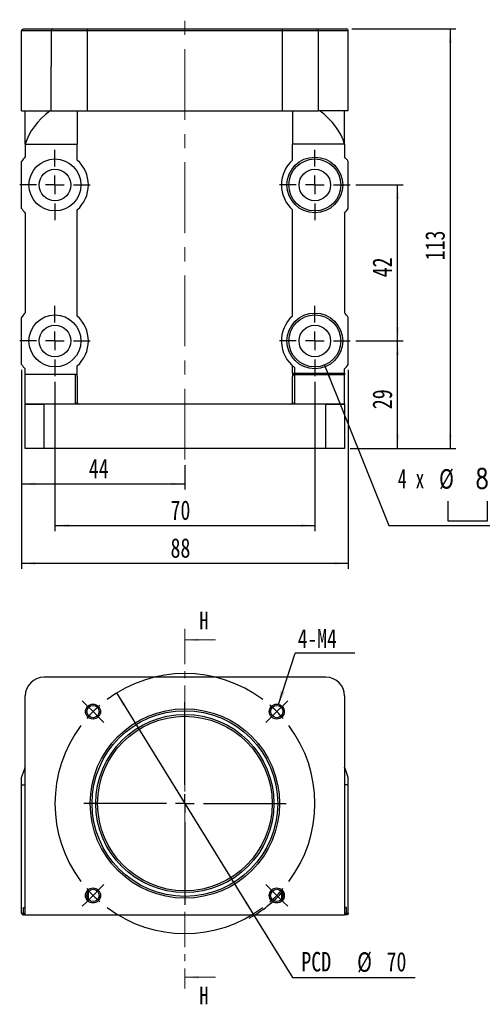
# Model space of a CAD drawing. Header units: millimetres. Extents: x 38 to 270, y 6 to 197.
# Tile 1 of 3: x 38 to 121, y 12 to 189. Entities that reach past the tile are written whole.
import ezdxf

# ---------------------------------------------------------------- set-up
doc = ezdxf.new("R2010")
doc.units = ezdxf.units.MM
doc.linetypes.add('CENTER', pattern=[10.16, 6.35, -1.27, 1.27, -1.27])
doc.linetypes.add('CENTERX2', pattern=[20.32, 12.7, -2.54, 2.54, -2.54])
doc.layers.add('FORMAT', color=7, linetype='Continuous')
doc.styles.add('SLDTEXTSTYLE0', font='TXT', dxfattribs={"width": 0.75})
doc.styles.add('SLDTEXTSTYLE1', font='TXT', dxfattribs={"width": 0.75, "bigfont": 'bigfont'})
doc.styles.add('SLDTEXTSTYLE4', font='TXT', dxfattribs={"width": 0.666667})
doc.dimstyles.new('SLDDIMSTYLE0', dxfattribs={"dimtxt": 3.5, "dimasz": 2.5, "dimexe": 0, "dimexo": 0.0625, "dimgap": 0.875, "dimtad": 0, "dimtih": 1, "dimtoh": 1, "dimlfac": 1.5, "dimrnd": 1e-09, "dimzin": 12, "dimdsep": 46, "dimtxsty": 'SLDTEXTSTYLE0', "dimsah": 1, "dimcen": 0, "dimadec": 0, "dimazin": 3, "dimtfac": 1, "dimtmove": 0, "dimatfit": 3, "dimfxl": 0, "dimfrac": 2, "dimtolj": 1, "dimtzin": 12, "dimarcsym": 0})
doc.dimstyles.new('SLDDIMSTYLE1', dxfattribs={"dimtxt": 0.18, "dimasz": 2.5, "dimexe": 0, "dimexo": 0.0625, "dimgap": 0, "dimtad": 0, "dimtih": 1, "dimtoh": 1, "dimdec": 0, "dimrnd": 1e-09, "dimzin": 0, "dimdsep": 46, "dimtxsty": 'Standard', "dimsah": 1, "dimcen": 0.09, "dimadec": 0, "dimazin": 0, "dimtfac": 2.5, "dimtdec": 0, "dimtofl": 0, "dimtmove": 0, "dimatfit": 3, "dimfxl": 0, "dimfrac": 2, "dimtolj": 1, "dimtzin": 0, "dimarcsym": 0})
doc.dimstyles.new('SLDDIMSTYLE2', dxfattribs={"dimtxt": 3.5, "dimasz": 2.5, "dimexe": 0, "dimexo": 0.0625, "dimgap": 0.875, "dimtad": 1, "dimlfac": 1.5, "dimrnd": 1e-09, "dimzin": 12, "dimdsep": 46, "dimtxsty": 'SLDTEXTSTYLE0', "dimsah": 1, "dimcen": 0.09, "dimadec": 0, "dimazin": 3, "dimtfac": 1, "dimtofl": 0, "dimtmove": 0, "dimatfit": 3, "dimfxl": 0, "dimfrac": 2, "dimtolj": 1, "dimtzin": 12, "dimarcsym": 0})
doc.dimstyles.new('SLDDIMSTYLE6', dxfattribs={"dimtxt": 3.5, "dimasz": 2.5, "dimexe": 0, "dimexo": 0.0625, "dimgap": 0.875, "dimtad": 0, "dimtih": 1, "dimtoh": 1, "dimdec": 1, "dimlfac": 1.5, "dimrnd": 1e-09, "dimzin": 12, "dimdsep": 46, "dimtxsty": 'SLDTEXTSTYLE0', "dimsah": 1, "dimcen": 0, "dimadec": 0, "dimazin": 3, "dimtfac": 1, "dimtofl": 0, "dimtmove": 0, "dimatfit": 3, "dimfxl": 0, "dimfrac": 2, "dimtolj": 1, "dimtzin": 12, "dimarcsym": 0})

# ---------------------------------------------------------------- blocks, each defined once
blk = doc.blocks.new('_D')
at = {"layer": 'FORMAT', "color": 7}
for p, q in [((55.64, 68), (80.19, 28.32)), ((80.19, 28.32), (87.23, 16.94)), ((87.23, 16.94), (109.29, 16.94))]:
    blk.add_line(p, q, dxfattribs=at)
blk.add_arc((67.91, 48.16), 23.63, 299.2939, 318.5016, dxfattribs=at)
for points in [[(55.64, 68), (56.74, 65.74), (57.16, 66.01)], [(80.19, 28.32), (79.09, 30.58), (78.66, 30.31)]]:
    blk.add_solid(points, dxfattribs=at)
at = {"layer": 'FORMAT', "color": 7, "char_height": 3.5, "attachment_point": 1, "style": 'SLDTEXTSTYLE0'}
for s, insert in [('PCD', (88.82, 21.51)), ('%%c', (98.84, 21.45)), ('70', (104.12, 21.51))]:
    blk.add_mtext(s, dxfattribs=dict(at, insert=insert))
blk = doc.blocks.new('SW_NOTE_0')
at = {"layer": 'FORMAT', "color": 0}
blk.add_line((10.7, 0), (0, 0), dxfattribs=at)
at = {"layer": 'FORMAT', "color": 0, "insert": (0.45, 4.32), "char_height": 3.44, "attachment_point": 1, "style": 'SLDTEXTSTYLE0'}
blk.add_mtext('4-M4', dxfattribs=at)
blk = doc.blocks.new('SW_CENTERMARKSYMBOL_0')
at = {"layer": 'FORMAT', "color": 0}
for p, q in [((-34.18, 1.18), (-34.95, 1.96)), ((1.18, 1.18), (1.96, 1.96)), ((-33, 0), (-34.18, 1.18)), ((-16.5, -13.17), (-16.5, 1.67)), ((0, 0), (-1.18, -1.18)), ((0, 0), (1.18, 1.18)), ((-33, 0), (-31.82, -1.18)), ((-31.82, -1.18), (-31.04, -1.96)), ((-1.18, -1.18), (-1.96, -1.96)), ((-16.5, -16.5), (-16.5, -14.83)), ((-19.83, -16.5), (-34.66, -16.5)), ((-16.5, -16.5), (-18.17, -16.5)), ((-16.5, -16.5), (-16.5, -18.17)), ((-16.5, -16.5), (-14.83, -16.5)), ((-13.17, -16.5), (1.67, -16.5)), ((-16.5, -19.83), (-16.5, -34.66)), ((-31.82, -31.82), (-31.04, -31.04)), ((-1.18, -31.82), (-1.96, -31.04)), ((-33, -33), (-34.18, -34.18)), ((-33, -33), (-31.82, -31.82)), ((0, -33), (-1.18, -31.82)), ((0, -33), (1.18, -34.18)), ((-34.18, -34.18), (-34.95, -34.95)), ((1.18, -34.18), (1.96, -34.95))]:
    blk.add_line(p, q, dxfattribs=at)
for start, end in [(53.1851, 126.8149), (130.9074, 135), (45, 49.0926), (40.9074, 45), (135, 139.0926), (143.1851, 216.8149), (323.1851, 36.8149), (220.9074, 225), (315, 319.0926), (225, 229.0926), (310.9074, 315), (233.1851, 306.8149)]:
    blk.add_arc((-16.5, -16.5), 23.33, start, end, dxfattribs=at)
blk = doc.blocks.new('SW_SYMBOL_HOLE_SPOT')
at = {"layer": 'FORMAT', "color": 0}
for p, q in [((0, 875), (0, 75)), ((1600, 75), (1600, 875)), ((0, 75), (1600, 75))]:
    blk.add_line(p, q, dxfattribs=at)
blk = doc.blocks.new('_D_5')
at = {"layer": 'FORMAT'}
for p, q in [((92.99, 126.86), (104.56, 98.05)), ((104.56, 98.05), (146.56, 98.05))]:
    blk.add_line(p, q, dxfattribs=at)
blk.add_solid([(92.99, 126.86), (93.69, 124.45), (94.15, 124.64)], dxfattribs=at)
at = {"layer": 'FORMAT', "xscale": 0.004470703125, "yscale": 0.004470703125, "zscale": 0.004470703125}
blk.add_blockref('SW_SYMBOL_HOLE_SPOT', (115.11, 98.54), dxfattribs=at)
at = {"layer": 'FORMAT', "char_height": 3.5, "attachment_point": 1}
for s, insert, style in [('4 x', (106.15, 108.23), 'SLDTEXTSTYLE4'), ('%%c', (113.56, 108.18), 'SLDTEXTSTYLE0'), ('8.5 \\M+18AAE\\M+19153\\M+18AD1\\M+190FA', (120.15, 108.23), 'SLDTEXTSTYLE1'), ('%%c', (124.56, 102.57), 'SLDTEXTSTYLE0'), ('14', (131.15, 102.62), 'SLDTEXTSTYLE0')]:
    blk.add_mtext(s, dxfattribs=dict(at, insert=insert, style=style))
blk = doc.blocks.new('_D_6')
at = {"layer": 'FORMAT', "color": 7}
for p, q in [((98.58, 159.19), (107.11, 159.19)), ((106.11, 131.19), (106.11, 159.19)), ((98.58, 131.19), (107.11, 131.19))]:
    blk.add_line(p, q, dxfattribs=at)
for points in [[(106.11, 159.19), (105.86, 156.69), (106.36, 156.69)], [(106.11, 131.19), (106.36, 133.69), (105.86, 133.69)]]:
    blk.add_solid(points, dxfattribs=at)
at = {"layer": 'FORMAT', "color": 7, "insert": (101.6, 142.61), "char_height": 3.5, "attachment_point": 1, "rotation": 90, "style": 'SLDTEXTSTYLE0'}
blk.add_mtext('42', dxfattribs=at)
blk = doc.blocks.new('_D_7')
at = {"layer": 'FORMAT', "color": 7}
for p, q in [((44.58, 123.86), (44.58, 97.05)), ((91.25, 123.86), (91.25, 97.05)), ((44.58, 98.05), (91.25, 98.05))]:
    blk.add_line(p, q, dxfattribs=at)
for points in [[(44.58, 98.05), (47.08, 97.8), (47.08, 98.3)], [(91.25, 98.05), (88.75, 98.3), (88.75, 97.8)]]:
    blk.add_solid(points, dxfattribs=at)
at = {"layer": 'FORMAT', "color": 7, "insert": (65.33, 102.57), "char_height": 3.5, "attachment_point": 1, "style": 'SLDTEXTSTYLE0'}
blk.add_mtext('70', dxfattribs=at)
blk = doc.blocks.new('_D_8')
at = {"layer": 'FORMAT', "color": 7}
for p, q in [((38.58, 125.98), (38.58, 104.53)), ((67.91, 108.92), (67.91, 104.53)), ((38.58, 105.53), (67.91, 105.53))]:
    blk.add_line(p, q, dxfattribs=at)
for points in [[(38.58, 105.53), (41.08, 105.28), (41.08, 105.78)], [(67.91, 105.53), (65.41, 105.78), (65.41, 105.28)]]:
    blk.add_solid(points, dxfattribs=at)
at = {"layer": 'FORMAT', "color": 7, "insert": (50.66, 110.04), "char_height": 3.5, "attachment_point": 1, "style": 'SLDTEXTSTYLE0'}
blk.add_mtext('44', dxfattribs=at)
blk = doc.blocks.new('_D_9')
at = {"layer": 'FORMAT', "color": 7}
for p, q in [((38.58, 125.98), (38.58, 90.27)), ((97.25, 125.98), (97.25, 90.27)), ((97.25, 91.27), (38.58, 91.27))]:
    blk.add_line(p, q, dxfattribs=at)
for points in [[(38.58, 91.27), (41.08, 91.02), (41.08, 91.52)], [(97.25, 91.27), (94.75, 91.52), (94.75, 91.02)]]:
    blk.add_solid(points, dxfattribs=at)
at = {"layer": 'FORMAT', "color": 7, "insert": (65.33, 95.78), "char_height": 3.5, "attachment_point": 1, "style": 'SLDTEXTSTYLE0'}
blk.add_mtext('88', dxfattribs=at)
blk = doc.blocks.new('_D_10')
at = {"layer": 'FORMAT', "color": 7}
for p, q in [((98.58, 131.19), (107.11, 131.19)), ((106.11, 111.86), (106.11, 131.19)), ((97.58, 111.86), (107.11, 111.86))]:
    blk.add_line(p, q, dxfattribs=at)
for points in [[(106.11, 131.19), (105.86, 128.69), (106.36, 128.69)], [(106.11, 111.86), (106.36, 114.36), (105.86, 114.36)]]:
    blk.add_solid(points, dxfattribs=at)
at = {"layer": 'FORMAT', "color": 7, "insert": (101.6, 118.94), "char_height": 3.5, "attachment_point": 1, "rotation": 90, "style": 'SLDTEXTSTYLE0'}
blk.add_mtext('29', dxfattribs=at)
blk = doc.blocks.new('_D_11')
at = {"layer": 'FORMAT', "color": 7}
for p, q in [((97.91, 187.19), (116.58, 187.19)), ((115.58, 111.86), (115.58, 187.19)), ((97.58, 111.86), (116.58, 111.86))]:
    blk.add_line(p, q, dxfattribs=at)
for points in [[(115.58, 187.19), (115.33, 184.69), (115.83, 184.69)], [(115.58, 111.86), (115.83, 114.36), (115.33, 114.36)]]:
    blk.add_solid(points, dxfattribs=at)
at = {"layer": 'FORMAT', "color": 7, "insert": (111.07, 145.65), "char_height": 3.5, "attachment_point": 1, "rotation": 90, "style": 'SLDTEXTSTYLE0'}
blk.add_mtext('113', dxfattribs=at)
blk = doc.blocks.new('SW_CENTERMARKSYMBOL_1')
at = {"layer": 'FORMAT', "color": 0}
for p, q in [((0, 3.33), (0, 6.33)), ((-3.33, 0), (-6.33, 0)), ((0, 0), (-1.67, 0)), ((0, 0), (0, 1.67)), ((0, 0), (0, -1.67)), ((0, 0), (1.67, 0)), ((3.33, 0), (6.33, 0)), ((0, -3.33), (0, -6.33))]:
    blk.add_line(p, q, dxfattribs=at)
blk = doc.blocks.new('SW_CENTERMARKSYMBOL_2')
at = {"layer": 'FORMAT', "color": 0}
for p, q in [((0, 3.33), (0, 6.33)), ((-3.33, 0), (-6.33, 0)), ((0, 0), (-1.67, 0)), ((0, 0), (0, 1.67)), ((0, 0), (0, -1.67)), ((0, 0), (1.67, 0)), ((3.33, 0), (6.33, 0)), ((0, -3.33), (0, -6.33))]:
    blk.add_line(p, q, dxfattribs=at)
blk = doc.blocks.new('SW_CENTERMARKSYMBOL_3')
at = {"layer": 'FORMAT', "color": 0}
for p, q in [((0, 3.33), (0, 6.33)), ((-3.33, 0), (-6.33, 0)), ((0, 0), (-1.67, 0)), ((0, 0), (0, 1.67)), ((0, 0), (0, -1.67)), ((0, 0), (1.67, 0)), ((3.33, 0), (6.33, 0)), ((0, -3.33), (0, -6.33))]:
    blk.add_line(p, q, dxfattribs=at)
blk = doc.blocks.new('SW_CENTERMARKSYMBOL_4')
at = {"layer": 'FORMAT', "color": 0}
for p, q in [((0, 3.33), (0, 6.33)), ((-3.33, 0), (-6.33, 0)), ((0, 0), (-1.67, 0)), ((0, 0), (0, 1.67)), ((0, 0), (0, -1.67)), ((0, 0), (1.67, 0)), ((3.33, 0), (6.33, 0)), ((0, -3.33), (0, -6.33))]:
    blk.add_line(p, q, dxfattribs=at)

msp = doc.modelspace()

# ---------------------------------------------------------------- linework, layer by layer
at = {"color": 7, "linetype": 'Continuous', "lineweight": 25}
for p, q in [((38.5798, 172.5258), (38.5798, 186.8592)), ((43.9131, 186.8592), (38.5798, 186.8592)), ((38.9131, 187.1925), (44.1922, 187.1925)), ((43.9131, 186.8592), (43.9131, 180.5258)), ((50.3632, 186.8592), (43.9131, 186.8592)), ((44.1922, 187.1925), (50.4775, 187.1925)), ((50.3632, 186.8592), (50.3632, 172.5258)), ((85.463, 186.8592), (50.3632, 186.8592)), ((50.4775, 187.1925), (85.3487, 187.1925)), ((85.3487, 187.1925), (91.634, 187.1925)), ((85.463, 172.5258), (85.463, 186.8592)), ((91.9131, 186.8592), (85.463, 186.8592)), ((91.634, 187.1925), (96.9131, 187.1925)), ((91.9131, 180.5258), (91.9131, 186.8592)), ((97.2464, 186.8592), (91.9131, 186.8592)), ((97.2464, 172.5258), (97.2464, 186.8592)), ((43.9131, 180.5258), (43.9129, 180.5258)), ((43.9129, 172.5258), (43.9129, 180.5258)), ((43.9131, 172.5258), (43.9131, 180.5258)), ((91.9131, 172.5258), (91.9131, 180.5258)), ((91.9134, 180.5258), (91.9131, 180.5258)), ((91.9134, 172.5258), (91.9134, 180.5258)), ((38.5798, 172.5258), (43.9129, 172.5258)), ((39.2464, 166.5258), (39.2464, 172.5258)), ((43.9129, 172.5258), (43.9131, 172.5258)), ((43.9131, 172.5258), (50.3632, 172.5258)), ((48.5798, 172.5258), (48.5798, 166.5258)), ((50.3632, 172.5258), (85.463, 172.5258)), ((85.463, 172.5258), (91.9131, 172.5258)), ((87.2464, 172.5258), (87.2464, 166.5258)), ((91.9131, 172.5258), (91.9134, 172.5258)), ((97.2464, 172.5258), (91.9134, 172.5258)), ((96.5798, 166.5258), (96.5798, 172.5258)), ((39.2464, 166.5258), (48.5798, 166.5258)), ((39.2464, 166.5258), (39.2464, 164.2257)), ((48.5798, 163.6646), (48.5798, 166.5258)), ((96.5798, 166.5258), (87.2464, 166.5258)), ((87.2464, 163.6646), (87.2464, 166.5258)), ((96.5798, 166.5258), (96.5798, 164.2257)), ((38.5798, 154.9761), (38.5798, 163.4089)), ((97.2464, 154.9761), (97.2464, 163.4089)), ((39.2464, 154.1593), (39.2464, 136.2257)), ((48.5798, 135.6646), (48.5798, 154.7204)), ((87.2464, 135.6646), (87.2464, 154.7204)), ((96.5798, 154.1593), (96.5798, 136.2257)), ((38.5798, 126.9761), (38.5798, 135.4089)), ((97.2464, 126.9761), (97.2464, 135.4089)), ((39.2464, 125.1925), (39.2464, 126.1593)), ((48.5798, 124.8378), (48.5798, 126.7204)), ((87.2464, 125.426), (87.2464, 126.7204)), ((87.5798, 126.4432), (87.5798, 125.426)), ((96.5798, 125.426), (96.5798, 126.1593)), ((48.2464, 125.1925), (39.2464, 125.1925)), ((39.2464, 119.8792), (39.2464, 125.1925)), ((48.2464, 119.8792), (48.2464, 125.1925)), ((48.5798, 124.8378), (48.5798, 120.1925)), ((87.2464, 125.426), (87.5798, 125.426)), ((87.2464, 125.426), (87.2464, 124.7994)), ((87.2464, 120.1925), (87.2464, 124.7994)), ((87.5798, 125.1127), (87.5798, 125.426)), ((87.5798, 125.426), (96.5798, 125.426)), ((87.5798, 125.1127), (87.5798, 119.8792)), ((96.5798, 125.1127), (87.5798, 125.1127)), ((96.5798, 125.426), (96.5798, 125.1127)), ((96.5798, 119.8792), (96.5798, 125.1127)), ((39.2464, 119.8792), (48.2464, 119.8792)), ((39.2464, 119.8592), (39.2464, 119.8792)), ((39.2464, 111.8592), (39.2464, 119.8592)), ((39.2464, 119.8592), (42.5798, 119.8592)), ((42.5798, 119.8592), (42.5798, 111.8592)), ((93.2464, 119.8592), (42.5798, 119.8592)), ((48.2464, 119.8792), (48.2464, 119.8592)), ((87.5798, 119.8592), (87.5798, 119.8792)), ((87.5798, 119.8792), (96.5798, 119.8792)), ((93.2464, 111.8592), (93.2464, 119.8592)), ((93.2464, 119.8592), (96.5798, 119.8592)), ((96.5798, 119.8792), (96.5798, 119.8592)), ((96.5798, 119.8592), (96.5798, 111.8592)), ((42.5798, 111.8592), (39.2464, 111.8592)), ((93.2464, 111.8592), (42.5798, 111.8592)), ((96.5798, 111.8592), (93.2464, 111.8592)), ((93.2464, 70.8265), (42.5798, 70.8265)), ((39.2464, 28.1599), (39.2464, 67.4932)), ((96.5798, 67.4932), (96.5798, 28.1599)), ((38.5798, 51.4932), (38.5798, 52.8265)), ((38.5798, 28.4932), (38.5798, 51.4932)), ((38.5798, 51.4932), (39.2464, 51.4932)), ((97.2464, 51.4932), (96.5798, 51.4932)), ((97.2464, 51.4932), (97.2464, 52.8265)), ((97.2464, 28.4932), (97.2464, 51.4932)), ((50.5798, 30.9437), (50.5798, 32.3778)), ((85.2464, 32.3778), (85.2464, 30.9437)), ((38.5798, 28.4932), (38.9229, 28.4932)), ((38.9229, 28.4932), (38.9229, 29.4932)), ((38.9229, 29.4932), (39.2464, 29.4932)), ((96.9033, 29.4932), (96.5798, 29.4932)), ((96.9033, 28.4932), (96.9033, 29.4932)), ((96.9033, 28.4932), (97.2464, 28.4932)), ((39.0823, 28.1599), (38.9131, 28.1599)), ((39.2464, 28.1599), (39.0823, 28.1599)), ((39.2464, 28.1599), (96.5798, 28.1599)), ((96.7439, 28.1599), (96.5798, 28.1599)), ((96.9131, 28.1599), (96.7439, 28.1599))]:
    msp.add_line(p, q, dxfattribs=at)
at = {"color": 7, "linetype": 'CENTER', "lineweight": 18}
msp.add_line((67.9131, 79.5293), (67.9131, 14.9717), dxfattribs=at)
at = {"color": 7, "linetype": 'Continuous', "lineweight": 18}
for p, q in [((73.4131, 77.5293), (67.9131, 77.5293)), ((73.4131, 16.9717), (67.9131, 16.9717))]:
    msp.add_line(p, q, dxfattribs=at)
at = {"color": 8, "linetype": 'Continuous', "lineweight": 25}
for p, q in [((38.9229, 28.4932), (39.2464, 28.4932)), ((96.5798, 28.4932), (96.9033, 28.4932))]:
    msp.add_line(p, q, dxfattribs=at)
at = {"color": 7, "linetype": 'Continuous', "lineweight": 25, "flags": 128}
for points in [[(38.5798, 52.8265), (39.0903, 54.2724), (39.2464, 54.6871)], [(97.2464, 52.8265), (96.7359, 54.2724), (96.5798, 54.6871)]]:
    msp.add_lwpolyline(points, dxfattribs=at)
at = {"color": 7, "linetype": 'Continuous', "lineweight": 25}
for centre, radius in [((44.5798, 159.1925), 4.6667), ((91.2464, 159.1925), 5), ((91.2464, 159.1925), 4.6667), ((44.5798, 159.1925), 2.8333), ((91.2464, 159.1925), 2.8333), ((91.2464, 131.1925), 5), ((44.5798, 131.1925), 4.6667), ((91.2464, 131.1925), 4.6667), ((44.5798, 131.1925), 2.8333), ((91.2464, 131.1925), 2.8333), ((51.414, 64.659), 1.35), ((51.414, 64.659), 1.1), ((84.4123, 64.659), 1.35), ((84.4123, 64.659), 1.1), ((67.9131, 48.1599), 17), ((67.9131, 48.1599), 16.6667), ((67.9131, 48.1599), 16), ((67.9131, 48.1599), 15.6667), ((51.414, 31.6607), 1.35), ((51.414, 31.6607), 1.1), ((84.4123, 31.6607), 1.35), ((84.4123, 31.6607), 1.1)]:
    msp.add_circle(centre, radius, dxfattribs=at)
for centre, radius, start, end in [((44.222, 186.8841), 0.3098, 95.513454, 184.613779), ((91.6043, 186.8841), 0.3098, 355.386304, 84.486666), ((44.5798, 159.1925), 7.3333, 136.658242, 144.903199), ((44.5798, 159.1925), 6, 311.810315, 48.189685), ((91.2464, 159.1925), 6, 131.810315, 228.189685), ((91.2464, 159.1925), 7.3333, 35.096801, 43.341758), ((44.5798, 159.1925), 7.3333, 215.096801, 223.341758), ((91.2464, 159.1925), 7.3333, 316.658242, 324.903199), ((44.5798, 131.1925), 7.3333, 136.658242, 144.903199), ((91.2464, 131.1925), 7.3333, 35.096801, 43.341758), ((44.5798, 131.1925), 6, 311.810315, 48.189685), ((91.2464, 131.1925), 6, 131.810315, 232.330113), ((44.5798, 131.1925), 7.3333, 215.096801, 223.341758), ((91.2464, 131.1925), 7.3333, 316.658242, 324.903199), ((87.57, 124.7891), 0.3238, 88.277441, 178.167051), ((48.9131, 120.1925), 0.3333, 180, 270), ((86.9131, 120.1925), 0.3333, 270, 0), ((42.5798, 67.4932), 3.3333, 90, 180), ((93.2464, 67.4932), 3.3333, 0, 90)]:
    msp.add_arc(centre, radius, start, end, dxfattribs=at)
at = {"color": 7, "linetype": 'Continuous', "lineweight": 18}
for centre in [(51.414, 64.659), (84.4123, 64.659), (51.414, 31.6607), (84.4123, 31.6607)]:
    msp.add_arc(centre, 1.3333, 255, 195, dxfattribs=at)
at = {"color": 7, "linetype": 'Continuous', "lineweight": 25}
for centre, major_axis, ratio, start_param, end_param in [((69.5487, 164.325), (30.6203, 0), 0.5, 2.57631622, 2.99734068), ((66.2775, 164.325), (30.6203, 0), 0.5, 0.14425197, 0.56527643), ((48.2464, 124.8378), (0, -0.3547), 0.93979342, 1.57079633, 3.14159265), ((48.2464, 120.1925), (0.3333, 0), 0.93979342, 4.71238898, 6.28318531), ((87.5798, 120.1925), (0.3333, 0), 0.93979342, 3.14159265, 4.71238898)]:
    msp.add_ellipse(centre, major_axis=major_axis, ratio=ratio, start_param=start_param, end_param=end_param, dxfattribs=at)
for points in [[(38.5798, 186.8592), (38.5798, 186.9478), (38.6165, 187.0343), (38.7397, 187.1568), (38.8269, 187.1925), (38.9131, 187.1925)], [(50.3632, 186.8592), (50.3632, 186.9498), (50.3764, 187.0375), (50.419, 187.1586), (50.4485, 187.1925), (50.4775, 187.1925)], [(85.463, 186.8592), (85.463, 186.9498), (85.4498, 187.0375), (85.4072, 187.1586), (85.3778, 187.1925), (85.3487, 187.1925)], [(97.2464, 186.8592), (97.2464, 186.9478), (97.2097, 187.0343), (97.0865, 187.1568), (96.9993, 187.1925), (96.9131, 187.1925)], [(38.5798, 28.4932), (38.5798, 28.4029), (38.6181, 28.3153), (38.7424, 28.194), (38.8285, 28.1599), (38.9131, 28.1599)], [(38.9229, 28.4932), (38.9229, 28.4002), (38.9422, 28.3112), (39.002, 28.1917), (39.0423, 28.1599), (39.0823, 28.1599)], [(96.9033, 28.4932), (96.9033, 28.4002), (96.8841, 28.3112), (96.8242, 28.1917), (96.7839, 28.1599), (96.7439, 28.1599)], [(97.2464, 28.4932), (97.2464, 28.4029), (97.2081, 28.3153), (97.0838, 28.194), (96.9978, 28.1599), (96.9131, 28.1599)]]:
    msp.add_open_spline(points, degree=3, knots=[0, 0, 0, 0, 0.5, 0.5, 1, 1, 1, 1], dxfattribs=at)
at = {"color": 7, "linetype": 'Continuous', "lineweight": 18}
for points in [[(67.9131, 77.5293), (70.4131, 77.2793), (70.4131, 77.7793)], [(67.9131, 16.9717), (70.4131, 16.7217), (70.4131, 17.2217)]]:
    msp.add_solid(points, dxfattribs=at)
at = {"layer": 'FORMAT', "color": 7, "linetype": 'CENTERX2', "lineweight": 18}
msp.add_line((67.9131, 109.9193), (67.9131, 188.8592), dxfattribs=at)

# ---------------------------------------------------------------- block references
at = {"layer": 'FORMAT', "color": 7}
for name, p in [('SW_CENTERMARKSYMBOL_4', (44.5798, 159.1925)), ('SW_CENTERMARKSYMBOL_1', (91.2464, 159.1925)), ('SW_CENTERMARKSYMBOL_3', (44.5798, 131.1925)), ('SW_CENTERMARKSYMBOL_2', (91.2464, 131.1925)), ('SW_NOTE_0', (87.7209, 75.1685)), ('SW_CENTERMARKSYMBOL_0', (84.4123, 64.659))]:
    msp.add_blockref(name, p, dxfattribs=at)

# ---------------------------------------------------------------- texts
at = {"color": 7, "linetype": 'Continuous', "char_height": 3.175, "attachment_point": 1, "style": 'SLDTEXTSTYLE0'}
for insert in [(70.5221, 82.5728), (70.5221, 15.2922)]:
    msp.add_mtext('H', dxfattribs=dict(at, insert=insert))

# ---------------------------------------------------------------- dimensions: what is measured, and where the dimension line sits
at = {"layer": 'FORMAT', "color": 7}
for base, p1, p2, angle, picture, middle in [((115.5797, 187.1925), (96.5798, 111.8592), (96.9131, 187.1925), 90, '_D_11', (115.5797, 149.5258)), ((106.1149, 159.1925), (97.5798, 131.1925), (97.5798, 159.1925), 90, '_D_6', (106.1149, 145.1925)), ((106.1149, 131.1925), (96.5798, 111.8592), (97.5798, 131.1925), 90, '_D_10', (106.1149, 121.5258)), ((91.2464, 98.0536), (44.5798, 124.8592), (91.2464, 124.8592), 0, '_D_7', (67.9131, 98.0536))]:
    dim = msp.add_linear_dim(base=base, p1=p1, p2=p2, angle=angle, dimstyle='SLDDIMSTYLE2', dxfattribs=at)
    dim.commit()
    dim.dimension.update_dxf_attribs({"geometry": picture, "text_midpoint": middle, "dimtype": 160})
at = {"layer": 'FORMAT'}
dim = msp.add_diameter_dim_2p(p1=(89.5066, 135.5227), p2=(92.9863, 126.8623), text='4 x <> 完全貫穿\\P{\\fGDT;v}%%c 14 \\P', dimstyle='SLDDIMSTYLE6', dxfattribs=at)
dim.commit()
dim.dimension.update_dxf_attribs({"geometry": '_D_5', "text_midpoint": (126.3539, 103.6633), "dimtype": 163})
at = {"layer": 'FORMAT', "color": 7}
for base, p1, p2, picture, middle in [((67.9131, 105.5263), (38.5798, 126.9761), (67.9131, 109.9193), '_D_8', (53.2464, 105.5263)), ((38.5798, 91.2675), (97.2464, 126.9761), (38.5798, 126.9761), '_D_9', (67.9131, 91.2675))]:
    dim = msp.add_linear_dim(base=base, p1=p1, p2=p2, dimstyle='SLDDIMSTYLE2', dxfattribs=at)
    dim.commit()
    dim.dimension.update_dxf_attribs({"geometry": picture, "text_midpoint": middle, "dimtype": 160})
dim = msp.add_diameter_dim_2p(p1=(80.1907, 28.3179), p2=(55.6355, 68.0019), text='PCD<>', dimstyle='SLDDIMSTYLE0', dxfattribs=at)
dim.commit()
dim.dimension.update_dxf_attribs({"geometry": '_D', "text_midpoint": (99.0551, 19.7458), "dimtype": 163})

# ---------------------------------------------------------------- leaders
msp.add_leader([(84.707, 65.9254), (87.7209, 75.1685)], dimstyle='SLDDIMSTYLE1', dxfattribs=at)

doc.saveas('drawing.dxf')
